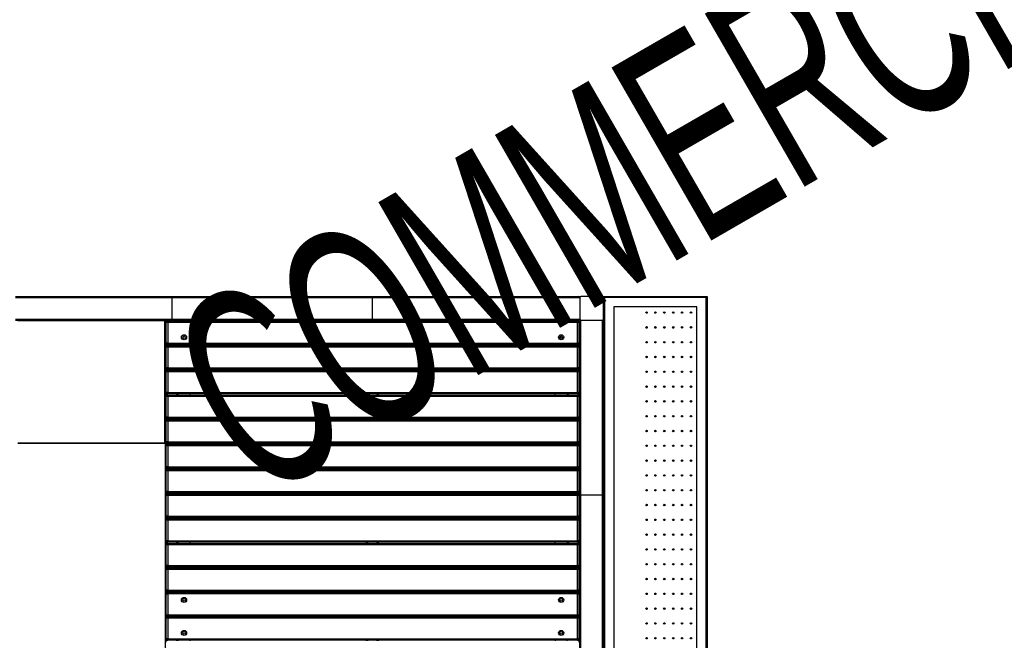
# Model space of a CAD drawing. Header units: millimetres. Extents: x 1 to 419, y 6 to 296.
# Tile 3 of 21: x 95 to 206, y 76 to 146. Entities that reach past the tile are written whole.
import ezdxf

# ---------------------------------------------------------------- set-up
doc = ezdxf.new("R2010")
doc.units = ezdxf.units.MM
doc.layers.add('FORMAT', color=7, linetype='Continuous')
doc.styles.add('SLDTEXTSTYLE0', font='TXT', dxfattribs={"width": 0.605})
doc.styles.add('SLDTEXTSTYLE1', font='TXT', dxfattribs={"width": 0.75})
doc.dimstyles.new('SLDDIMSTYLE1', dxfattribs={"dimtxt": 3.5, "dimasz": 3.302, "dimexe": 0, "dimexo": 0.0625, "dimgap": 0.875, "dimtad": 1, "dimdec": 1, "dimlfac": 30, "dimrnd": 1e-09, "dimzin": 4, "dimdsep": 46, "dimtxsty": 'SLDTEXTSTYLE1', "dimsah": 1, "dimcen": 0.09, "dimadec": 0, "dimazin": 1, "dimtfac": 1, "dimtdec": 1, "dimtofl": 0, "dimtmove": 0, "dimatfit": 3, "dimfxl": 0, "dimfrac": 2, "dimtolj": 1, "dimtzin": 12, "dimarcsym": 0})

# ---------------------------------------------------------------- blocks, each defined once
blk = doc.blocks.new('_D_3')
at = {"layer": 'FORMAT'}
for p, q in [((80.66, 111.82), (32.69, 111.82)), ((33.69, 111.82), (33.69, 45.15)), ((125.1, 45.15), (32.69, 45.15))]:
    blk.add_line(p, q, dxfattribs=at)
for points in [[(33.69, 111.82), (33.18, 108.52), (34.2, 108.52)], [(33.69, 45.15), (34.2, 48.46), (33.18, 48.46)]]:
    blk.add_solid(points, dxfattribs=at)
at = {"layer": 'FORMAT', "insert": (29.18, 82.7), "char_height": 3.5, "attachment_point": 1, "rotation": 90, "style": 'SLDTEXTSTYLE1'}
blk.add_mtext('2000.0', dxfattribs=at)

msp = doc.modelspace()

# ---------------------------------------------------------------- linework, layer by layer
at = {"color": 7, "linetype": 'Continuous', "lineweight": 25}
for p, q in [((94.4874, 114.3879), (112.1339, 114.3879)), ((94.5034, 114.4879), (112.1398, 114.4879)), ((112.1339, 111.9212), (112.1339, 114.3879)), ((112.1339, 114.3879), (134.6952, 114.3879)), ((112.1398, 114.4879), (134.7005, 114.4879)), ((134.6952, 114.3879), (158.0286, 114.3879)), ((134.6952, 111.9212), (134.6952, 114.3879)), ((134.7005, 114.4879), (157.9286, 114.4879)), ((157.9286, 114.4879), (158.1286, 114.4879)), ((158.0286, 114.3879), (158.0286, 111.9212)), ((160.5952, 114.4879), (158.1286, 114.4879)), ((160.5952, 114.4879), (160.6952, 114.4879)), ((160.6952, 114.4879), (160.7952, 114.3879)), ((160.6952, 114.4879), (172.3619, 114.4879)), ((160.6952, 114.3879), (160.6952, 114.4879)), ((160.6952, 111.9212), (160.6952, 114.3879)), ((172.2619, 114.3879), (160.7952, 114.3879)), ((160.7952, 114.3879), (160.7952, 45.2546)), ((172.2619, 114.3879), (172.3619, 114.4879)), ((172.2619, 45.2546), (172.2619, 114.3879)), ((172.3619, 114.4879), (172.3619, 45.1546)), ((171.1952, 113.3212), (161.8619, 113.3212)), ((161.8619, 113.3212), (161.8619, 46.3212)), ((171.1952, 46.3212), (171.1952, 113.3212)), ((94.4874, 111.9212), (112.1339, 111.9212)), ((94.5034, 111.8212), (112.1398, 111.8212)), ((111.2952, 111.7546), (94.7619, 111.7546)), ((111.2952, 111.8212), (111.3619, 111.7546)), ((111.2952, 111.8212), (111.2952, 111.7546)), ((111.2952, 111.7546), (111.3619, 111.7546)), ((111.2952, 98.0046), (111.2952, 111.7546)), ((111.3619, 111.8212), (111.3619, 111.7546)), ((111.3619, 111.7546), (111.3619, 98.0046)), ((111.3619, 111.6546), (111.4619, 111.6546)), ((111.4619, 111.7212), (111.5107, 111.6724)), ((111.4619, 111.6546), (111.4619, 111.7212)), ((111.4619, 111.7212), (111.6286, 111.7212)), ((111.4619, 111.5546), (111.4619, 111.6546)), ((111.6286, 111.5546), (111.4619, 111.5546)), ((111.4619, 109.2212), (111.4619, 111.5546)), ((111.6286, 111.7212), (157.7619, 111.7212)), ((111.6286, 111.5546), (111.6286, 111.7212)), ((157.7619, 111.5546), (111.6286, 111.5546)), ((111.6286, 111.5546), (111.6286, 109.2212)), ((112.1339, 111.9212), (134.6952, 111.9212)), ((112.1398, 111.8212), (134.7005, 111.8212)), ((134.6952, 111.9212), (158.0286, 111.9212)), ((134.7005, 111.8212), (157.9286, 111.8212)), ((157.7619, 111.7212), (157.7619, 111.5546)), ((157.7619, 111.7212), (157.9286, 111.7212)), ((157.9286, 111.5546), (157.7619, 111.5546)), ((157.7619, 109.2212), (157.7619, 111.5546)), ((157.9286, 111.7212), (157.8797, 111.6724)), ((157.9286, 111.7212), (157.9286, 111.6546)), ((157.9286, 111.6546), (158.0286, 111.6546)), ((157.9286, 111.6546), (157.9286, 111.5546)), ((157.9286, 111.5546), (157.9286, 109.2212)), ((158.0286, 92.1367), (158.0286, 111.7213)), ((158.1286, 111.8212), (160.5952, 111.8212)), ((158.1286, 92.1235), (158.1286, 111.8212)), ((160.5952, 92.1235), (160.5952, 111.8212)), ((160.6952, 111.7213), (160.6952, 111.9212)), ((160.6952, 92.1367), (160.6952, 111.7213)), ((165.4786, 110.9546), (165.6119, 110.9546)), ((166.4786, 110.9546), (166.5286, 110.9546)), ((166.5286, 110.9546), (166.5286, 111.0849)), ((166.5286, 110.9546), (166.6119, 110.9546)), ((167.4786, 110.9546), (167.6119, 110.9546)), ((168.4786, 110.9546), (168.6119, 110.9546)), ((170.4952, 111.0712), (170.4952, 110.9379)), ((111.6286, 109.2212), (111.4619, 109.2212)), ((111.4619, 108.7879), (111.4619, 109.2212)), ((111.4619, 106.4546), (111.4619, 108.7879)), ((111.6286, 108.7879), (111.4619, 108.7879)), ((111.5952, 108.9512), (111.5952, 109.0579)), ((111.6286, 109.2212), (157.7619, 109.2212)), ((111.6286, 109.0546), (111.6286, 109.2212)), ((157.7619, 109.0546), (111.6286, 109.0546)), ((111.6286, 108.7879), (111.6286, 108.9546)), ((111.6286, 108.9546), (157.7619, 108.9546)), ((111.6286, 108.7879), (111.6286, 106.4546)), ((157.7619, 108.7879), (111.6286, 108.7879)), ((112.6619, 108.9546), (112.6619, 109.0546)), ((112.7952, 108.9546), (112.7952, 109.0546)), ((114.1286, 109.0546), (114.1286, 108.9546)), ((133.9952, 108.9546), (133.9952, 109.0546)), ((134.0286, 108.9546), (134.0286, 109.0546)), ((134.1619, 108.9546), (134.1619, 109.0546)), ((135.2286, 108.9546), (135.2286, 109.0546)), ((135.3619, 108.9546), (135.3619, 109.0546)), ((155.2619, 108.9546), (155.2619, 109.0546)), ((156.5952, 109.0546), (156.5952, 108.9546)), ((156.7286, 109.0546), (156.7286, 108.9546)), ((157.9286, 109.2212), (157.7619, 109.2212)), ((157.7619, 109.2212), (157.7619, 109.0546)), ((157.7619, 108.9546), (157.7619, 108.7879)), ((157.9286, 108.7879), (157.7619, 108.7879)), ((157.7619, 106.4546), (157.7619, 108.7879)), ((157.7952, 109.0579), (157.7952, 108.9512)), ((157.9286, 109.2212), (157.9286, 108.7879)), ((157.9286, 108.7879), (157.9286, 106.4546)), ((170.4952, 109.4046), (170.4952, 109.2712)), ((170.4952, 107.7379), (170.4952, 107.6046)), ((111.6286, 106.4546), (111.4619, 106.4546)), ((111.4619, 106.0046), (111.4619, 106.4546)), ((111.6286, 106.4546), (157.7619, 106.4546)), ((111.6286, 106.2879), (111.6286, 106.4546)), ((157.9286, 106.4546), (157.7619, 106.4546)), ((157.7619, 106.4546), (157.7619, 106.2879)), ((157.9286, 106.4546), (157.9286, 106.0046)), ((111.4619, 103.6712), (111.4619, 106.0046)), ((111.6286, 106.0046), (111.4619, 106.0046)), ((111.5952, 106.1679), (111.5952, 106.2913)), ((157.7619, 106.2879), (111.6286, 106.2879)), ((111.6286, 106.1712), (157.7619, 106.1712)), ((111.6286, 106.0046), (111.6286, 106.1712)), ((157.7619, 106.0046), (111.6286, 106.0046)), ((111.6286, 106.0046), (111.6286, 103.6712)), ((112.6619, 106.1712), (112.6619, 106.2879)), ((112.7952, 106.1712), (112.7952, 106.2879)), ((114.1286, 106.2879), (114.1286, 106.1712)), ((133.9952, 106.1712), (133.9952, 106.2879)), ((134.0286, 106.1712), (134.0286, 106.2879)), ((134.1619, 106.1712), (134.1619, 106.2879)), ((135.2286, 106.1712), (135.2286, 106.2879)), ((135.3619, 106.1712), (135.3619, 106.2879)), ((155.2619, 106.1712), (155.2619, 106.2879)), ((156.5952, 106.2879), (156.5952, 106.1712)), ((156.7286, 106.2879), (156.7286, 106.1712)), ((157.7619, 106.1712), (157.7619, 106.0046)), ((157.9286, 106.0046), (157.7619, 106.0046)), ((157.7619, 103.6712), (157.7619, 106.0046)), ((157.7952, 106.2913), (157.7952, 106.1679)), ((157.9286, 106.0046), (157.9286, 103.6712)), ((170.4952, 106.0712), (170.4952, 105.9379)), ((170.4952, 104.4046), (170.4952, 104.2712)), ((111.6286, 103.6712), (111.4619, 103.6712)), ((111.4619, 103.2212), (111.4619, 103.6712)), ((111.6286, 103.2212), (111.4619, 103.2212)), ((111.4619, 100.8879), (111.4619, 103.2212)), ((111.5952, 103.3845), (111.5952, 103.5079)), ((111.6286, 103.6712), (157.7619, 103.6712)), ((111.6286, 103.5046), (111.6286, 103.6712)), ((157.7619, 103.5046), (111.6286, 103.5046)), ((111.6286, 103.2212), (111.6286, 103.3879)), ((111.6286, 103.3879), (157.7619, 103.3879)), ((157.7619, 103.2212), (111.6286, 103.2212)), ((111.6286, 103.2212), (111.6286, 100.8879)), ((112.6619, 103.3879), (112.6619, 103.5046)), ((112.7952, 103.3879), (112.7952, 103.5046)), ((114.1286, 103.5046), (114.1286, 103.3879)), ((133.9952, 103.3879), (133.9952, 103.5046)), ((134.0286, 103.3879), (134.0286, 103.5046)), ((134.1619, 103.3879), (134.1619, 103.5046)), ((135.2286, 103.3879), (135.2286, 103.5046)), ((135.3619, 103.3879), (135.3619, 103.5046)), ((155.2619, 103.3879), (155.2619, 103.5046)), ((156.5952, 103.5046), (156.5952, 103.3879)), ((156.7286, 103.5046), (156.7286, 103.3879)), ((157.9286, 103.6712), (157.7619, 103.6712)), ((157.7619, 103.6712), (157.7619, 103.5046)), ((157.7619, 103.3879), (157.7619, 103.2212)), ((157.9286, 103.2212), (157.7619, 103.2212)), ((157.7619, 100.8879), (157.7619, 103.2212)), ((157.7952, 103.5079), (157.7952, 103.3845)), ((157.9286, 103.6712), (157.9286, 103.2212)), ((157.9286, 103.2212), (157.9286, 100.8879)), ((170.4952, 102.7379), (170.4952, 102.6046)), ((170.4952, 101.0712), (170.4952, 100.9379)), ((111.6286, 100.8879), (111.4619, 100.8879)), ((111.4619, 100.4379), (111.4619, 100.8879)), ((111.4619, 98.1046), (111.4619, 100.4379)), ((111.6286, 100.4379), (111.4619, 100.4379)), ((111.5952, 100.6012), (111.5952, 100.7246)), ((111.6286, 100.8879), (157.7619, 100.8879)), ((111.6286, 100.7212), (111.6286, 100.8879)), ((157.7619, 100.7212), (111.6286, 100.7212)), ((111.6286, 100.6046), (157.7619, 100.6046)), ((111.6286, 100.4379), (111.6286, 100.6046)), ((157.7619, 100.4379), (111.6286, 100.4379)), ((111.6286, 100.4379), (111.6286, 98.1046)), ((112.6619, 100.6046), (112.6619, 100.7212)), ((112.7952, 100.6046), (112.7952, 100.7212)), ((114.1286, 100.7212), (114.1286, 100.6046)), ((133.9952, 100.6046), (133.9952, 100.7212)), ((134.0286, 100.6046), (134.0286, 100.7212)), ((134.1619, 100.6046), (134.1619, 100.7212)), ((135.2286, 100.6046), (135.2286, 100.7212)), ((135.3619, 100.6046), (135.3619, 100.7212)), ((155.2619, 100.6046), (155.2619, 100.7212)), ((156.5952, 100.7212), (156.5952, 100.6046)), ((156.7286, 100.7212), (156.7286, 100.6046)), ((157.9286, 100.8879), (157.7619, 100.8879)), ((157.7619, 100.8879), (157.7619, 100.7212)), ((157.7619, 100.6046), (157.7619, 100.4379)), ((157.7619, 98.1046), (157.7619, 100.4379)), ((157.9286, 100.4379), (157.7619, 100.4379)), ((157.7952, 100.7246), (157.7952, 100.6012)), ((157.9286, 100.8879), (157.9286, 100.4379)), ((157.9286, 100.4379), (157.9286, 98.1046)), ((170.4952, 99.4046), (170.4952, 99.2712)), ((94.7619, 98.0046), (111.2952, 98.0046)), ((111.2952, 97.9379), (94.7619, 97.9379)), ((111.3619, 98.0046), (111.2952, 98.0046)), ((111.2952, 98.0046), (111.2952, 97.9379)), ((111.3619, 98.0046), (111.2952, 97.9379)), ((111.3619, 97.9379), (111.2952, 97.9379)), ((111.3619, 78.4879), (111.3619, 98.0046)), ((111.6286, 98.1046), (111.4619, 98.1046)), ((111.4619, 97.6546), (111.4619, 98.1046)), ((111.6286, 97.6546), (111.4619, 97.6546)), ((111.4619, 95.3212), (111.4619, 97.6546)), ((111.5952, 97.8179), (111.5952, 97.9413)), ((111.6286, 98.1046), (157.7619, 98.1046)), ((111.6286, 97.9379), (111.6286, 98.1046)), ((157.7619, 97.9379), (111.6286, 97.9379)), ((111.6286, 97.8212), (157.7619, 97.8212)), ((111.6286, 97.6546), (111.6286, 97.8212)), ((157.7619, 97.6546), (111.6286, 97.6546)), ((111.6286, 97.6546), (111.6286, 95.3212)), ((112.6619, 97.8212), (112.6619, 97.9379)), ((112.7952, 97.8212), (112.7952, 97.9379)), ((114.1286, 97.9379), (114.1286, 97.8212)), ((133.9952, 97.8212), (133.9952, 97.9379)), ((134.0286, 97.8212), (134.0286, 97.9379)), ((134.1619, 97.8212), (134.1619, 97.9379)), ((135.2286, 97.8212), (135.2286, 97.9379)), ((135.3619, 97.8212), (135.3619, 97.9379)), ((155.2619, 97.8212), (155.2619, 97.9379)), ((156.5952, 97.9379), (156.5952, 97.8212)), ((156.7286, 97.9379), (156.7286, 97.8212)), ((157.9286, 98.1046), (157.7619, 98.1046)), ((157.7619, 98.1046), (157.7619, 97.9379)), ((157.7619, 97.8212), (157.7619, 97.6546)), ((157.9286, 97.6546), (157.7619, 97.6546)), ((157.7619, 95.3212), (157.7619, 97.6546)), ((157.7952, 97.9413), (157.7952, 97.8179)), ((157.9286, 98.1046), (157.9286, 97.6546)), ((157.9286, 97.6546), (157.9286, 95.3212)), ((170.4952, 97.7379), (170.4952, 97.6046)), ((170.4952, 96.0712), (170.4952, 95.9379)), ((111.6286, 95.3212), (111.4619, 95.3212)), ((111.4619, 94.8712), (111.4619, 95.3212)), ((111.6286, 94.8712), (111.4619, 94.8712)), ((111.4619, 92.5379), (111.4619, 94.8712)), ((111.5952, 95.0345), (111.5952, 95.1579)), ((111.6286, 95.3212), (157.7619, 95.3212)), ((111.6286, 95.1546), (111.6286, 95.3212)), ((157.7619, 95.1546), (111.6286, 95.1546)), ((111.6286, 94.8712), (111.6286, 95.0379)), ((111.6286, 95.0379), (157.7619, 95.0379)), ((157.7619, 94.8712), (111.6286, 94.8712)), ((111.6286, 94.8712), (111.6286, 92.5379)), ((112.6619, 95.0379), (112.6619, 95.1546)), ((112.7952, 95.0379), (112.7952, 95.1546)), ((114.1286, 95.1546), (114.1286, 95.0379)), ((133.9952, 95.0379), (133.9952, 95.1546)), ((134.0286, 95.0379), (134.0286, 95.1546)), ((134.1619, 95.0379), (134.1619, 95.1546)), ((135.2286, 95.0379), (135.2286, 95.1546)), ((135.3619, 95.0379), (135.3619, 95.1546)), ((155.2619, 95.0379), (155.2619, 95.1546)), ((156.5952, 95.1546), (156.5952, 95.0379)), ((156.7286, 95.1546), (156.7286, 95.0379)), ((157.9286, 95.3212), (157.7619, 95.3212)), ((157.7619, 95.3212), (157.7619, 95.1546)), ((157.7619, 95.0379), (157.7619, 94.8712)), ((157.7619, 92.5379), (157.7619, 94.8712)), ((157.9286, 94.8712), (157.7619, 94.8712)), ((157.7952, 95.1579), (157.7952, 95.0345)), ((157.9286, 95.3212), (157.9286, 94.8712)), ((157.9286, 94.8712), (157.9286, 92.5379)), ((170.4952, 94.4046), (170.4952, 94.2712)), ((111.6286, 92.5379), (111.4619, 92.5379)), ((111.4619, 92.0879), (111.4619, 92.5379)), ((111.4619, 89.7546), (111.4619, 92.0879)), ((111.6286, 92.0879), (111.4619, 92.0879)), ((111.5952, 92.2512), (111.5952, 92.3746)), ((111.6286, 92.5379), (157.7619, 92.5379)), ((111.6286, 92.3712), (111.6286, 92.5379)), ((157.7619, 92.3712), (111.6286, 92.3712)), ((111.6286, 92.2546), (157.7619, 92.2546)), ((111.6286, 92.0879), (111.6286, 92.2546)), ((157.7619, 92.0879), (111.6286, 92.0879)), ((111.6286, 92.0879), (111.6286, 89.7546)), ((112.6619, 92.2546), (112.6619, 92.3712)), ((112.7952, 92.2546), (112.7952, 92.3712)), ((114.1286, 92.3712), (114.1286, 92.2546)), ((133.9952, 92.2546), (133.9952, 92.3712)), ((134.0286, 92.2546), (134.0286, 92.3712)), ((134.1619, 92.2546), (134.1619, 92.3712)), ((135.2286, 92.2546), (135.2286, 92.3712)), ((135.3619, 92.2546), (135.3619, 92.3712)), ((155.2619, 92.2546), (155.2619, 92.3712)), ((156.5952, 92.3712), (156.5952, 92.2546)), ((156.7286, 92.3712), (156.7286, 92.2546)), ((157.9286, 92.5379), (157.7619, 92.5379)), ((157.7619, 92.5379), (157.7619, 92.3712)), ((157.7619, 92.2546), (157.7619, 92.0879)), ((157.7619, 89.7546), (157.7619, 92.0879)), ((157.9286, 92.0879), (157.7619, 92.0879)), ((157.7952, 92.3746), (157.7952, 92.2512)), ((157.9286, 92.5379), (157.9286, 92.0879)), ((157.9286, 92.0879), (157.9286, 89.7546)), ((158.0286, 73.7099), (158.0286, 92.1367)), ((160.5952, 92.1235), (158.1286, 92.1235)), ((158.1286, 73.6852), (158.1286, 92.1235)), ((160.5952, 73.6852), (160.5952, 92.1235)), ((160.6952, 73.7099), (160.6952, 92.1367)), ((170.4952, 92.7379), (170.4952, 92.6046)), ((170.4952, 91.0712), (170.4952, 90.9379)), ((111.6286, 89.7546), (111.4619, 89.7546)), ((111.4619, 89.3046), (111.4619, 89.7546)), ((111.6286, 89.3046), (111.4619, 89.3046)), ((111.4619, 86.9712), (111.4619, 89.3046)), ((111.5952, 89.4679), (111.5952, 89.5913)), ((111.6286, 89.7546), (157.7619, 89.7546)), ((111.6286, 89.5879), (111.6286, 89.7546)), ((157.7619, 89.5879), (111.6286, 89.5879)), ((111.6286, 89.3046), (111.6286, 89.4712)), ((111.6286, 89.4712), (157.7619, 89.4712)), ((157.7619, 89.3046), (111.6286, 89.3046)), ((111.6286, 89.3046), (111.6286, 86.9712)), ((112.6619, 89.4712), (112.6619, 89.5879)), ((112.7952, 89.4712), (112.7952, 89.5879)), ((114.1286, 89.5879), (114.1286, 89.4712)), ((133.9952, 89.4712), (133.9952, 89.5879)), ((134.0286, 89.4712), (134.0286, 89.5879)), ((134.1619, 89.4712), (134.1619, 89.5879)), ((135.2286, 89.4712), (135.2286, 89.5879)), ((135.3619, 89.4712), (135.3619, 89.5879)), ((155.2619, 89.4712), (155.2619, 89.5879)), ((156.5952, 89.5879), (156.5952, 89.4712)), ((156.7286, 89.5879), (156.7286, 89.4712)), ((157.9286, 89.7546), (157.7619, 89.7546)), ((157.7619, 89.7546), (157.7619, 89.5879)), ((157.7619, 89.4712), (157.7619, 89.3046)), ((157.9286, 89.3046), (157.7619, 89.3046)), ((157.7619, 86.9712), (157.7619, 89.3046)), ((157.7952, 89.5913), (157.7952, 89.4679)), ((157.9286, 89.7546), (157.9286, 89.3046)), ((157.9286, 89.3046), (157.9286, 86.9712)), ((170.4952, 89.4046), (170.4952, 89.2712)), ((170.4952, 87.7379), (170.4952, 87.6046)), ((111.6286, 86.9712), (111.4619, 86.9712)), ((111.4619, 86.5212), (111.4619, 86.9712)), ((111.4619, 84.1879), (111.4619, 86.5212)), ((111.6286, 86.5212), (111.4619, 86.5212)), ((111.5952, 86.6845), (111.5952, 86.8079)), ((111.6286, 86.9712), (157.7619, 86.9712)), ((111.6286, 86.8046), (111.6286, 86.9712)), ((157.7619, 86.8046), (111.6286, 86.8046)), ((111.6286, 86.6879), (157.7619, 86.6879)), ((111.6286, 86.5212), (111.6286, 86.6879)), ((157.7619, 86.5212), (111.6286, 86.5212)), ((111.6286, 86.5212), (111.6286, 84.1879)), ((112.6619, 86.6879), (112.6619, 86.8046)), ((112.7952, 86.6879), (112.7952, 86.8046)), ((114.1286, 86.8046), (114.1286, 86.6879)), ((133.9952, 86.6879), (133.9952, 86.8046)), ((134.0286, 86.6879), (134.0286, 86.8046)), ((134.1619, 86.6879), (134.1619, 86.8046)), ((135.2286, 86.6879), (135.2286, 86.8046)), ((135.3619, 86.6879), (135.3619, 86.8046)), ((155.2619, 86.6879), (155.2619, 86.8046)), ((156.5952, 86.8046), (156.5952, 86.6879)), ((156.7286, 86.8046), (156.7286, 86.6879)), ((157.9286, 86.9712), (157.7619, 86.9712)), ((157.7619, 86.9712), (157.7619, 86.8046)), ((157.7619, 86.6879), (157.7619, 86.5212)), ((157.9286, 86.5212), (157.7619, 86.5212)), ((157.7619, 84.1879), (157.7619, 86.5212)), ((157.7952, 86.8079), (157.7952, 86.6845)), ((157.9286, 86.9712), (157.9286, 86.5212)), ((157.9286, 86.5212), (157.9286, 84.1879)), ((170.4952, 86.0712), (170.4952, 85.9379)), ((170.4952, 84.4046), (170.4952, 84.2712)), ((111.6286, 84.1879), (111.4619, 84.1879)), ((111.4619, 83.7379), (111.4619, 84.1879)), ((111.6286, 83.7379), (111.4619, 83.7379)), ((111.4619, 81.4046), (111.4619, 83.7379)), ((111.5952, 83.9012), (111.5952, 84.0246)), ((111.6286, 84.1879), (157.7619, 84.1879)), ((111.6286, 84.0212), (111.6286, 84.1879)), ((157.7619, 84.0212), (111.6286, 84.0212)), ((111.6286, 83.7379), (111.6286, 83.9046)), ((111.6286, 83.9046), (157.7619, 83.9046)), ((157.7619, 83.7379), (111.6286, 83.7379)), ((111.6286, 83.7379), (111.6286, 81.4046)), ((112.6619, 83.9046), (112.6619, 84.0212)), ((112.7952, 83.9046), (112.7952, 84.0212)), ((114.1286, 84.0212), (114.1286, 83.9046)), ((133.9952, 83.9046), (133.9952, 84.0212)), ((134.0286, 83.9046), (134.0286, 84.0212)), ((134.1619, 83.9046), (134.1619, 84.0212)), ((135.2286, 83.9046), (135.2286, 84.0212)), ((135.3619, 83.9046), (135.3619, 84.0212)), ((155.2619, 83.9046), (155.2619, 84.0212)), ((156.5952, 84.0212), (156.5952, 83.9046)), ((156.7286, 84.0212), (156.7286, 83.9046)), ((157.9286, 84.1879), (157.7619, 84.1879)), ((157.7619, 84.1879), (157.7619, 84.0212)), ((157.7619, 83.9046), (157.7619, 83.7379)), ((157.7619, 81.4046), (157.7619, 83.7379)), ((157.9286, 83.7379), (157.7619, 83.7379)), ((157.7952, 84.0246), (157.7952, 83.9012)), ((157.9286, 84.1879), (157.9286, 83.7379)), ((157.9286, 83.7379), (157.9286, 81.4046)), ((170.4952, 82.7379), (170.4952, 82.6046)), ((111.6286, 81.4046), (111.4619, 81.4046)), ((111.4619, 80.9879), (111.4619, 81.4046)), ((111.4619, 78.6546), (111.4619, 80.9879)), ((111.4619, 80.9879), (111.6286, 80.9879)), ((111.5952, 81.1512), (111.5952, 81.2413)), ((111.6286, 81.4046), (157.7619, 81.4046)), ((111.6286, 81.2379), (111.6286, 81.4046)), ((157.7619, 81.2379), (111.6286, 81.2379)), ((111.6286, 81.1546), (157.7619, 81.1546)), ((111.6286, 80.9879), (111.6286, 81.1546)), ((111.6286, 80.9879), (111.6286, 78.6546)), ((157.7619, 80.9879), (111.6286, 80.9879)), ((112.6619, 81.1546), (112.6619, 81.2379)), ((112.7952, 81.1546), (112.7952, 81.2379)), ((114.1286, 81.2379), (114.1286, 81.1546)), ((133.9952, 81.1546), (133.9952, 81.2379)), ((134.0286, 81.1546), (134.0286, 81.2379)), ((134.1619, 81.1546), (134.1619, 81.2379)), ((135.2286, 81.1546), (135.2286, 81.2379)), ((135.3619, 81.1546), (135.3619, 81.2379)), ((155.2619, 81.1546), (155.2619, 81.2379)), ((156.5952, 81.2379), (156.5952, 81.1546)), ((156.7286, 81.2379), (156.7286, 81.1546)), ((157.9286, 81.4046), (157.7619, 81.4046)), ((157.7619, 81.4046), (157.7619, 81.2379)), ((157.7619, 81.1546), (157.7619, 80.9879)), ((157.7619, 78.6546), (157.7619, 80.9879)), ((157.7619, 80.9879), (157.9286, 80.9879)), ((157.7952, 81.2413), (157.7952, 81.1512)), ((157.9286, 81.4046), (157.9286, 80.9879)), ((157.9286, 80.9879), (157.9286, 78.6546)), ((170.4952, 81.0712), (170.4952, 80.9379)), ((170.4952, 79.4046), (170.4952, 79.2712)), ((111.3619, 56.1879), (111.3619, 78.4879)), ((111.3619, 78.4879), (111.4619, 78.4879)), ((111.4619, 78.6546), (111.6286, 78.6546)), ((111.4619, 78.4879), (111.4619, 78.6546)), ((111.4619, 78.4879), (111.5107, 78.5367)), ((111.4619, 78.2712), (111.4619, 78.4879)), ((111.4619, 78.4879), (111.5384, 78.4114)), ((111.4619, 78.4879), (111.6286, 78.4879)), ((111.6286, 78.2712), (111.4619, 78.2712)), ((111.4619, 75.9379), (111.4619, 78.2712)), ((111.6286, 78.6546), (157.7619, 78.6546)), ((111.6286, 78.4879), (111.6286, 78.6546)), ((157.7619, 78.4879), (111.6286, 78.4879)), ((111.6286, 78.2712), (111.6286, 78.4379)), ((111.6286, 78.4379), (157.7619, 78.4379)), ((157.7619, 78.2712), (111.6286, 78.2712)), ((111.6286, 78.2712), (111.6286, 75.9379)), ((134.6952, 78.4379), (134.6952, 78.4879)), ((157.7619, 78.6546), (157.9286, 78.6546)), ((157.7619, 78.6546), (157.7619, 78.4879)), ((157.7619, 78.4879), (157.9286, 78.4879)), ((157.7619, 78.4379), (157.7619, 78.2712)), ((157.7619, 75.9379), (157.7619, 78.2712)), ((157.9286, 78.2712), (157.7619, 78.2712)), ((157.9286, 78.4879), (157.8521, 78.4114)), ((157.9286, 78.4879), (157.8797, 78.5367)), ((157.9286, 78.6546), (157.9286, 78.4879)), ((157.9286, 78.4879), (157.9286, 78.4212)), ((158.0286, 78.4879), (157.9286, 78.4879)), ((157.9286, 78.4212), (157.9286, 78.2712)), ((157.9286, 78.4212), (158.0286, 78.4212)), ((157.9286, 78.2712), (157.9286, 75.9379)), ((170.4952, 77.7379), (170.4952, 77.6046)), ((111.6286, 75.9379), (111.4619, 75.9379)), ((111.4619, 75.5546), (111.4619, 75.9379)), ((111.5952, 75.7179), (111.5952, 75.7746)), ((111.6286, 75.9379), (157.7619, 75.9379)), ((111.6286, 75.7712), (111.6286, 75.9379)), ((157.7619, 75.7712), (111.6286, 75.7712)), ((112.6619, 75.7212), (112.6619, 75.7712)), ((112.7952, 75.7212), (112.7952, 75.7712)), ((114.1286, 75.7712), (114.1286, 75.7212)), ((134.0286, 75.7212), (134.0286, 75.7712)), ((134.1619, 75.7212), (134.1619, 75.7712)), ((135.2286, 75.7212), (135.2286, 75.7712)), ((135.3619, 75.7212), (135.3619, 75.7712)), ((155.2619, 75.7712), (155.2619, 75.7212)), ((156.5952, 75.7212), (156.5952, 75.7712)), ((157.9286, 75.9379), (157.7619, 75.9379)), ((157.7619, 75.9379), (157.7619, 75.7712)), ((157.7952, 75.7746), (157.7952, 75.7179)), ((157.9286, 75.9379), (157.9286, 75.5546)), ((170.4952, 76.0712), (170.4952, 75.9379))]:
    msp.add_line(p, q, dxfattribs=at)
at = {"color": 7, "linetype": 'Continuous', "lineweight": 25, "flags": 128}
for points in [[(154.6297, 111.7212), (154.6204, 111.7419), (154.5851, 111.8212)], [(155.9994, 109.7557), (155.8822, 109.875), (155.799, 109.9634)]]:
    msp.add_lwpolyline(points, dxfattribs=at)
at = {"color": 7, "linetype": 'Continuous', "lineweight": 25}
for centre, radius in [((165.5452, 112.6712), 0.0833), ((166.5452, 112.6712), 0.0833), ((167.5452, 112.6712), 0.0833), ((168.5452, 112.6712), 0.0833), ((169.5452, 112.6712), 0.0833), ((170.5452, 112.6712), 0.0833), ((165.5452, 111.0046), 0.0833), ((166.5452, 111.0046), 0.0833), ((167.5452, 111.0046), 0.0833), ((168.5452, 111.0046), 0.0833), ((169.5452, 111.0046), 0.0833), ((170.5452, 111.0046), 0.0833), ((113.4619, 109.8879), 0.2883), ((113.4619, 109.8879), 0.15), ((155.9286, 109.8879), 0.2883), ((155.9286, 109.8879), 0.15), ((165.5452, 109.3379), 0.0833), ((166.5452, 109.3379), 0.0833), ((167.5452, 109.3379), 0.0833), ((168.5452, 109.3379), 0.0833), ((169.5452, 109.3379), 0.0833), ((170.5452, 109.3379), 0.0833), ((165.5452, 107.6712), 0.0833), ((166.5452, 107.6712), 0.0833), ((167.5452, 107.6712), 0.0833), ((168.5452, 107.6712), 0.0833), ((169.5452, 107.6712), 0.0833), ((170.5452, 107.6712), 0.0833), ((165.5452, 106.0046), 0.0833), ((166.5452, 106.0046), 0.0833), ((167.5452, 106.0046), 0.0833), ((168.5452, 106.0046), 0.0833), ((169.5452, 106.0046), 0.0833), ((170.5452, 106.0046), 0.0833), ((165.5452, 104.3379), 0.0833), ((166.5452, 104.3379), 0.0833), ((167.5452, 104.3379), 0.0833), ((168.5452, 104.3379), 0.0833), ((169.5452, 104.3379), 0.0833), ((170.5452, 104.3379), 0.0833), ((165.5452, 102.6712), 0.0833), ((166.5452, 102.6712), 0.0833), ((167.5452, 102.6712), 0.0833), ((168.5452, 102.6712), 0.0833), ((169.5452, 102.6712), 0.0833), ((170.5452, 102.6712), 0.0833), ((165.5452, 101.0046), 0.0833), ((166.5452, 101.0046), 0.0833), ((167.5452, 101.0046), 0.0833), ((168.5452, 101.0046), 0.0833), ((169.5452, 101.0046), 0.0833), ((170.5452, 101.0046), 0.0833), ((165.5452, 99.3379), 0.0833), ((166.5452, 99.3379), 0.0833), ((167.5452, 99.3379), 0.0833), ((168.5452, 99.3379), 0.0833), ((169.5452, 99.3379), 0.0833), ((170.5452, 99.3379), 0.0833), ((165.5452, 97.6712), 0.0833), ((166.5452, 97.6712), 0.0833), ((167.5452, 97.6712), 0.0833), ((168.5452, 97.6712), 0.0833), ((169.5452, 97.6712), 0.0833), ((170.5452, 97.6712), 0.0833), ((165.5452, 96.0046), 0.0833), ((166.5452, 96.0046), 0.0833), ((167.5452, 96.0046), 0.0833), ((168.5452, 96.0046), 0.0833), ((169.5452, 96.0046), 0.0833), ((170.5452, 96.0046), 0.0833), ((165.5452, 94.3379), 0.0833), ((166.5452, 94.3379), 0.0833), ((167.5452, 94.3379), 0.0833), ((168.5452, 94.3379), 0.0833), ((169.5452, 94.3379), 0.0833), ((170.5452, 94.3379), 0.0833), ((165.5452, 92.6712), 0.0833), ((166.5452, 92.6712), 0.0833), ((167.5452, 92.6712), 0.0833), ((168.5452, 92.6712), 0.0833), ((169.5452, 92.6712), 0.0833), ((170.5452, 92.6712), 0.0833), ((165.5452, 91.0046), 0.0833), ((166.5452, 91.0046), 0.0833), ((167.5452, 91.0046), 0.0833), ((168.5452, 91.0046), 0.0833), ((169.5452, 91.0046), 0.0833), ((170.5452, 91.0046), 0.0833), ((165.5452, 89.3379), 0.0833), ((166.5452, 89.3379), 0.0833), ((167.5452, 89.3379), 0.0833), ((168.5452, 89.3379), 0.0833), ((169.5452, 89.3379), 0.0833), ((170.5452, 89.3379), 0.0833), ((165.5452, 87.6712), 0.0833), ((166.5452, 87.6712), 0.0833), ((167.5452, 87.6712), 0.0833), ((168.5452, 87.6712), 0.0833), ((169.5452, 87.6712), 0.0833), ((170.5452, 87.6712), 0.0833), ((165.5452, 86.0046), 0.0833), ((166.5452, 86.0046), 0.0833), ((167.5452, 86.0046), 0.0833), ((168.5452, 86.0046), 0.0833), ((169.5452, 86.0046), 0.0833), ((170.5452, 86.0046), 0.0833), ((165.5452, 84.3379), 0.0833), ((166.5452, 84.3379), 0.0833), ((167.5452, 84.3379), 0.0833), ((168.5452, 84.3379), 0.0833), ((169.5452, 84.3379), 0.0833), ((170.5452, 84.3379), 0.0833), ((165.5452, 82.6712), 0.0833), ((166.5452, 82.6712), 0.0833), ((167.5452, 82.6712), 0.0833), ((168.5452, 82.6712), 0.0833), ((169.5452, 82.6712), 0.0833), ((170.5452, 82.6712), 0.0833), ((165.5452, 81.0046), 0.0833), ((166.5452, 81.0046), 0.0833), ((167.5452, 81.0046), 0.0833), ((168.5452, 81.0046), 0.0833), ((169.5452, 81.0046), 0.0833), ((170.5452, 81.0046), 0.0833), ((113.4619, 80.3212), 0.2883), ((113.4619, 80.3212), 0.15), ((155.9286, 80.3212), 0.2883), ((155.9286, 80.3212), 0.15), ((165.5452, 79.3379), 0.0833), ((166.5452, 79.3379), 0.0833), ((167.5452, 79.3379), 0.0833), ((168.5452, 79.3379), 0.0833), ((169.5452, 79.3379), 0.0833), ((170.5452, 79.3379), 0.0833), ((165.5452, 77.6712), 0.0833), ((166.5452, 77.6712), 0.0833), ((167.5452, 77.6712), 0.0833), ((168.5452, 77.6712), 0.0833), ((169.5452, 77.6712), 0.0833), ((170.5452, 77.6712), 0.0833), ((113.4619, 76.6046), 0.2883), ((113.4619, 76.6046), 0.15), ((155.9286, 76.6046), 0.2883), ((155.9286, 76.6046), 0.15), ((165.5452, 76.0046), 0.0833), ((166.5452, 76.0046), 0.0833), ((167.5452, 76.0046), 0.0833), ((168.5452, 76.0046), 0.0833), ((169.5452, 76.0046), 0.0833), ((170.5452, 76.0046), 0.0833)]:
    msp.add_circle(centre, radius, dxfattribs=at)
for centre, radius, start, end in [((112.5605, 114.4128), 0.4273, 169.88014, 183.341998), ((135.1768, 114.4128), 0.4823, 171.04481, 182.963398), ((157.9286, 114.3879), 0.1, 0, 90), ((158.1286, 114.3879), 0.1, 90, 180), ((160.5952, 114.3879), 0.1, 0, 90), ((111.6286, 111.5546), 0.1667, 90, 180), ((112.5605, 111.8963), 0.4273, 176.658002, 190.11986), ((135.1768, 111.8963), 0.4823, 177.036602, 188.95519), ((157.7619, 111.5546), 0.1667, 0, 90), ((157.9286, 111.9212), 0.1, 270, 0), ((158.1286, 111.9212), 0.1, 180, 270), ((160.5952, 111.9212), 0.1, 270, 0), ((111.6286, 109.2212), 0.1667, 180, 270), ((111.6286, 108.7879), 0.1667, 90, 180), ((157.7619, 109.2212), 0.1667, 270, 0), ((157.7619, 108.7879), 0.1667, 0, 90), ((111.6286, 106.4546), 0.1667, 180, 270), ((157.7619, 106.4546), 0.1667, 270, 0), ((111.6286, 106.0046), 0.1667, 90, 180), ((157.7619, 106.0046), 0.1667, 0, 90), ((111.6286, 103.6712), 0.1667, 180, 270), ((111.6286, 103.2212), 0.1667, 90, 180), ((157.7619, 103.6712), 0.1667, 270, 0), ((157.7619, 103.2212), 0.1667, 0, 90), ((111.6286, 100.8879), 0.1667, 180, 270), ((111.6286, 100.4379), 0.1667, 90, 180), ((157.7619, 100.8879), 0.1667, 270, 0), ((157.7619, 100.4379), 0.1667, 0, 90), ((111.6286, 98.1046), 0.1667, 180, 270), ((111.6286, 97.6546), 0.1667, 90, 180), ((157.7619, 98.1046), 0.1667, 270, 0), ((157.7619, 97.6546), 0.1667, 0, 90), ((111.6286, 95.3212), 0.1667, 180, 270), ((111.6286, 94.8712), 0.1667, 90, 180), ((157.7619, 95.3212), 0.1667, 270, 0), ((157.7619, 94.8712), 0.1667, 0, 90), ((111.6286, 92.5379), 0.1667, 180, 270), ((111.6286, 92.0879), 0.1667, 90, 180), ((157.7619, 92.5379), 0.1667, 270, 0), ((157.7619, 92.0879), 0.1667, 0, 90), ((158.104, 92.3218), 0.1998, 247.819838, 277.059597), ((160.6198, 92.3218), 0.1998, 262.940403, 292.180162), ((111.6286, 89.7546), 0.1667, 180, 270), ((111.6286, 89.3046), 0.1667, 90, 180), ((157.7619, 89.7546), 0.1667, 270, 0), ((157.7619, 89.3046), 0.1667, 0, 90), ((111.6286, 86.9712), 0.1667, 180, 270), ((111.6286, 86.5212), 0.1667, 90, 180), ((157.7619, 86.9712), 0.1667, 270, 0), ((157.7619, 86.5212), 0.1667, 0, 90), ((111.6286, 84.1879), 0.1667, 180, 270), ((111.6286, 83.7379), 0.1667, 90, 180), ((157.7619, 84.1879), 0.1667, 270, 0), ((157.7619, 83.7379), 0.1667, 0, 90), ((111.6286, 81.4046), 0.1667, 180, 270), ((111.6286, 80.9879), 0.1667, 90, 180), ((157.7619, 81.4046), 0.1667, 270, 0), ((157.7619, 80.9879), 0.1667, 0, 90), ((111.6286, 78.6546), 0.1667, 180, 270), ((111.6286, 78.2712), 0.1667, 90, 180), ((157.7619, 78.6546), 0.1667, 270, 0), ((157.7619, 78.2712), 0.1667, 0, 90), ((111.6286, 75.9379), 0.1667, 180, 270), ((157.7619, 75.9379), 0.1667, 270, 0)]:
    msp.add_arc(centre, radius, start, end, dxfattribs=at)
for points, knots in [([(158.1286, 111.8212), (158.1199, 111.8205), (158.1025, 111.8192), (158.0767, 111.8082), (158.051, 111.7878), (158.0328, 111.7572), (158.0286, 111.7331), (158.0286, 111.7213), (158.0286, 111.7212)], [0, 0, 0, 0, 0.13239347, 0.26411838, 0.45545702, 0.73239802, 0.99813203, 1, 1, 1, 1]), ([(160.6952, 111.7212), (160.6952, 111.7213), (160.6952, 111.7374), (160.6889, 111.7641), (160.6657, 111.7947), (160.6406, 111.8116), (160.6167, 111.82), (160.6016, 111.8209), (160.5952, 111.8212)], [0, 0, 0, 0, 0.0018686, 0.36560046, 0.59855434, 0.76952321, 0.90216106, 1, 1, 1, 1])]:
    msp.add_open_spline(points, degree=3, knots=knots, dxfattribs=at)
msp.add_open_spline([(166.5286, 110.9546), (166.5286, 110.9502), (166.5286, 110.9415), (166.5286, 110.9304), (166.5286, 110.9227), (166.5286, 110.9217), (166.5286, 110.9212)], degree=3, dxfattribs=at)

# ---------------------------------------------------------------- texts
at = {"layer": 'FORMAT', "insert": (110.418, 110.7125), "char_height": 22.48958, "attachment_point": 1, "rotation": 30, "style": 'SLDTEXTSTYLE0'}
msp.add_mtext('COMMERCIAL', dxfattribs=at)

# ---------------------------------------------------------------- dimensions: what is measured, and where the dimension line sits
at = {"layer": 'FORMAT'}
dim = msp.add_linear_dim(base=(33.6902, 45.1546), p1=(81.6602, 111.8212), p2=(126.0952, 45.1546), angle=90, dimstyle='SLDDIMSTYLE1', dxfattribs=at)
dim.commit()
dim.dimension.update_dxf_attribs({"geometry": '_D_3', "text_midpoint": (33.6902, 89.8135), "dimtype": 160})

doc.saveas('drawing.dxf')
